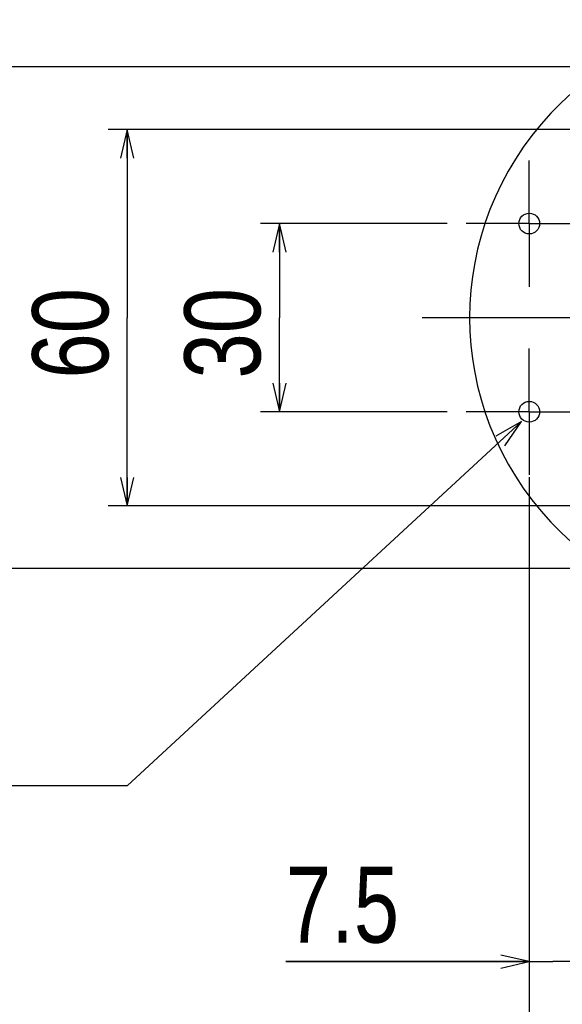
# Model space of a CAD drawing. Extents: x 0 to 2548, y 0 to 1800.
# Tile 4 of 29: x 610 to 697, y 131 to 288. Entities that reach past the tile are written whole.
import ezdxf

# ---------------------------------------------------------------- set-up
doc = ezdxf.new("R2010")
doc.units = 0
doc.header["$LTSCALE"] = 140.166667
doc.linetypes.add('CENTER', pattern=[0.6, 0.375, -0.075, 0.075, -0.075])
for name, color, linetype in [('91_NOTE', 7, 'Continuous'), ('95_ALL_DIM', 7, 'Continuous'), ('DEFAULT_1', 7, 'CENTER')]:
    doc.layers.add(name, color=color, linetype=linetype)
doc.styles.get("Standard").update_dxf_attribs({"font": 'txt', "width": 0.8})
doc.dimstyles.new('DIMSTYLE_1', dxfattribs={"dimtxt": 12.121212, "dimasz": 4.545455, "dimexe": 0.18, "dimexo": 0.0625, "dimgap": 0.09, "dimtad": 1, "dimdec": 3, "dimdsep": 46, "dimtxsty": 'Standard', "dimblk": 'OPEN', "dimblk1": 'OPEN', "dimblk2": 'OPEN', "dimcen": 0.09, "dimadec": 0, "dimazin": 0, "dimtp": 0.2, "dimtm": 0.2, "dimtfac": 1, "dimtdec": 3, "dimtofl": 0, "dimtmove": 0, "dimatfit": 3, "dimldrblk": 'OPEN', "dimfxl": 0, "dimtolj": 1, "dimarcsym": 0})
doc.dimstyles.new('DIMSTYLE_2', dxfattribs={"dimtxt": 12.121212, "dimasz": 4.545455, "dimexe": 0.18, "dimexo": 0.0625, "dimgap": 0.09, "dimtad": 1, "dimdec": 3, "dimdsep": 46, "dimtxsty": 'Standard', "dimblk": 'OPEN', "dimblk1": 'OPEN', "dimblk2": 'OPEN', "dimcen": 0.09, "dimadec": 0, "dimazin": 0, "dimtp": 0.3, "dimtm": 0.3, "dimtfac": 1, "dimtdec": 3, "dimtofl": 0, "dimtmove": 0, "dimatfit": 3, "dimldrblk": 'OPEN', "dimfxl": 0, "dimtolj": 1, "dimarcsym": 0})

# ---------------------------------------------------------------- blocks, each defined once
blk = doc.blocks.new('_OPEN')
at = {"color": 0, "linetype": 'ByBlock'}
for p, q in [((0, 0), (-1, 0.233)), ((-1, -0.233), (0, 0)), ((-1, 0), (0, 0))]:
    blk.add_line(p, q, dxfattribs=at)
blk = doc.blocks.new('*D1')
at = {"layer": '95_ALL_DIM', "color": 2, "linetype": 'Continuous'}
for p, q in [((678.24, 255.87), (648.5, 255.87)), ((651.53, 255.87), (651.53, 240.87)), ((651.53, 225.87), (651.53, 240.87)), ((678.24, 225.87), (648.5, 225.87))]:
    blk.add_line(p, q, dxfattribs=at)
at = {"layer": '95_ALL_DIM', "color": 2, "linetype": 'Continuous', "xscale": 4.545455, "yscale": 4.545455, "zscale": 4.545455}
for p, rotation in [((651.53, 255.87), 90), ((651.53, 225.87), 270)]:
    blk.add_blockref('_OPEN', p, dxfattribs=dict(at, rotation=rotation))
at = {"layer": '95_ALL_DIM', "color": 2, "linetype": 'Continuous', "width": 0.8}
blk.add_text('30', height=12.121, rotation=90, dxfattribs=at).set_placement((648.5, 231.18))
blk = doc.blocks.new('*D2')
at = {"layer": '95_ALL_DIM', "color": 2, "linetype": 'Continuous'}
for p, q in [((691.34, 215.44), (691.34, 110.95)), ((729.34, 189.26), (729.34, 110.95)), ((691.34, 113.98), (710.34, 113.98)), ((729.34, 113.98), (710.34, 113.98))]:
    blk.add_line(p, q, dxfattribs=at)
at = {"layer": '95_ALL_DIM', "color": 2, "linetype": 'Continuous', "xscale": 4.545455, "yscale": 4.545455, "zscale": 4.545455, "rotation": 180}
blk.add_blockref('_OPEN', (691.34, 113.98), dxfattribs=at)
at = {"layer": '95_ALL_DIM', "color": 2, "linetype": 'Continuous', "xscale": 4.545455, "yscale": 4.545455, "zscale": 4.545455}
blk.add_blockref('_OPEN', (729.34, 113.98), dxfattribs=at)
at = {"layer": '95_ALL_DIM', "color": 2, "linetype": 'Continuous', "width": 0.8}
blk.add_text('38', height=12.121, dxfattribs=at).set_placement((700.64, 117.01))
blk = doc.blocks.new('*D47')
at = {"layer": '95_ALL_DIM', "color": 2, "linetype": 'Continuous'}
for p, q in [((691.34, 215.44), (691.34, 135.19)), ((698.84, 210.29), (698.84, 135.19)), ((691.34, 138.22), (652.57, 138.22)), ((652.57, 138.22), (695.09, 138.22)), ((713.99, 138.22), (695.09, 138.22)), ((698.84, 138.22), (713.99, 138.22))]:
    blk.add_line(p, q, dxfattribs=at)
at = {"layer": '95_ALL_DIM', "color": 2, "linetype": 'Continuous', "xscale": 4.545455, "yscale": 4.545455, "zscale": 4.545455}
blk.add_blockref('_OPEN', (691.34, 138.22), dxfattribs=at)
at = {"layer": '95_ALL_DIM', "color": 2, "linetype": 'Continuous', "xscale": 4.545455, "yscale": 4.545455, "zscale": 4.545455, "rotation": 180}
blk.add_blockref('_OPEN', (698.84, 138.22), dxfattribs=at)
at = {"layer": '95_ALL_DIM', "color": 2, "linetype": 'Continuous', "width": 0.8}
blk.add_text('7.5', height=12.121, dxfattribs=at).set_placement((652.57, 141.25))
blk = doc.blocks.new('*D48')
at = {"layer": '95_ALL_DIM', "color": 2, "linetype": 'Continuous'}
for p, q in [((751.24, 280.87), (600.02, 280.87)), ((603.05, 280.87), (603.05, 240.87)), ((603.05, 200.87), (603.05, 240.87)), ((751.24, 200.87), (600.02, 200.87))]:
    blk.add_line(p, q, dxfattribs=at)
at = {"layer": '95_ALL_DIM', "color": 2, "linetype": 'Continuous', "xscale": 4.545455, "yscale": 4.545455, "zscale": 4.545455}
for p, rotation in [((603.05, 280.87), 90), ((603.05, 200.87), 270)]:
    blk.add_blockref('_OPEN', p, dxfattribs=dict(at, rotation=rotation))
at = {"layer": '95_ALL_DIM', "color": 2, "linetype": 'Continuous', "width": 0.8}
blk.add_text('80', height=12.121, rotation=90, dxfattribs=at).set_placement((600.02, 231.18))
blk = doc.blocks.new('*D49')
at = {"layer": '95_ALL_DIM', "color": 2, "linetype": 'Continuous'}
for p, q in [((816.24, 270.87), (624.26, 270.87)), ((627.29, 270.87), (627.29, 240.87)), ((627.29, 210.87), (627.29, 240.87)), ((816.24, 210.87), (624.26, 210.87))]:
    blk.add_line(p, q, dxfattribs=at)
at = {"layer": '95_ALL_DIM', "color": 2, "linetype": 'Continuous', "xscale": 4.545455, "yscale": 4.545455, "zscale": 4.545455}
for p, rotation in [((627.29, 270.87), 90), ((627.29, 210.87), 270)]:
    blk.add_blockref('_OPEN', p, dxfattribs=dict(at, rotation=rotation))
at = {"layer": '95_ALL_DIM', "color": 2, "linetype": 'Continuous', "width": 0.8}
blk.add_text('60', height=12.121, rotation=90, dxfattribs=at).set_placement((624.26, 231.18))

msp = doc.modelspace()

# ---------------------------------------------------------------- linework, layer by layer
at = {"color": 7, "linetype": 'Continuous'}
for centre in [(691.3358, 255.873), (691.3358, 225.873)]:
    msp.add_circle(centre, 1.65, dxfattribs=at)
msp.add_arc((729.3358, 240.873), 47.5, 50.015078, 309.984922, dxfattribs=at)
at = {"layer": '91_NOTE', "color": 2, "linetype": 'Continuous'}
for p, q in [((690.0889, 224.3093), (627.2904, 166.2509)), ((612.1389, 166.2509), (495.7752, 166.2509)), ((627.2904, 166.2509), (612.1389, 166.2509))]:
    msp.add_line(p, q, dxfattribs=at)
msp.add_lwpolyline([(687.4712, 220.4448), (690.0889, 224.3093), (686.0313, 222.0024)], dxfattribs=at)
at = {"layer": 'DEFAULT_1', "color": 7, "linetype": 'CENTER'}
for p, q in [((691.3358, 255.873), (691.3358, 265.9336)), ((691.3358, 255.873), (681.2752, 255.873)), ((691.3358, 255.873), (691.3358, 245.8124)), ((691.3358, 255.873), (701.3964, 255.873)), ((699.4647, 240.873), (674.2508, 240.873)), ((691.3358, 225.873), (691.3358, 235.9336)), ((691.3358, 225.873), (681.2752, 225.873)), ((691.3358, 225.873), (691.3358, 215.8124)), ((691.3358, 225.873), (701.3964, 225.873))]:
    msp.add_line(p, q, dxfattribs=at)

# ---------------------------------------------------------------- dimensions: what is measured, and where the dimension line sits
at = {"layer": '95_ALL_DIM', "color": 2, "linetype": 'Continuous'}
for base, p1, p2, angle, dimstyle, picture, middle in [((603.048, 200.873), (751.2449, 280.873), (751.2449, 200.873), 270, 'DIMSTYLE_2', '*D48', (593.9571, 240.873)), ((627.2904, 210.873), (816.2449, 270.873), (816.2449, 210.873), 270, 'DIMSTYLE_2', '*D49', (618.1995, 240.873)), ((651.5328, 225.873), (678.2449, 255.873), (678.2449, 225.873), 270, 'DIMSTYLE_1', '*D1', (642.4419, 240.873)), ((691.3358, 138.2214), (698.8358, 210.2886), (691.3358, 215.4392), 180, 'DIMSTYLE_1', '*D47', (667.1162, 147.3124))]:
    dim = msp.add_linear_dim(base=base, p1=p1, p2=p2, angle=angle, dimstyle=dimstyle, dxfattribs=at)
    dim.commit()
    dim.dimension.update_dxf_attribs({"geometry": picture, "text_midpoint": middle, "dimtype": 160})
dim = msp.add_linear_dim(base=(729.3358, 113.979), p1=(691.3358, 215.4392), p2=(729.3358, 189.2569), dimstyle='DIMSTYLE_2', dxfattribs=at)
dim.commit()
dim.dimension.update_dxf_attribs({"geometry": '*D2', "text_midpoint": (710.3358, 123.0699), "dimtype": 160})

doc.saveas('drawing.dxf')
